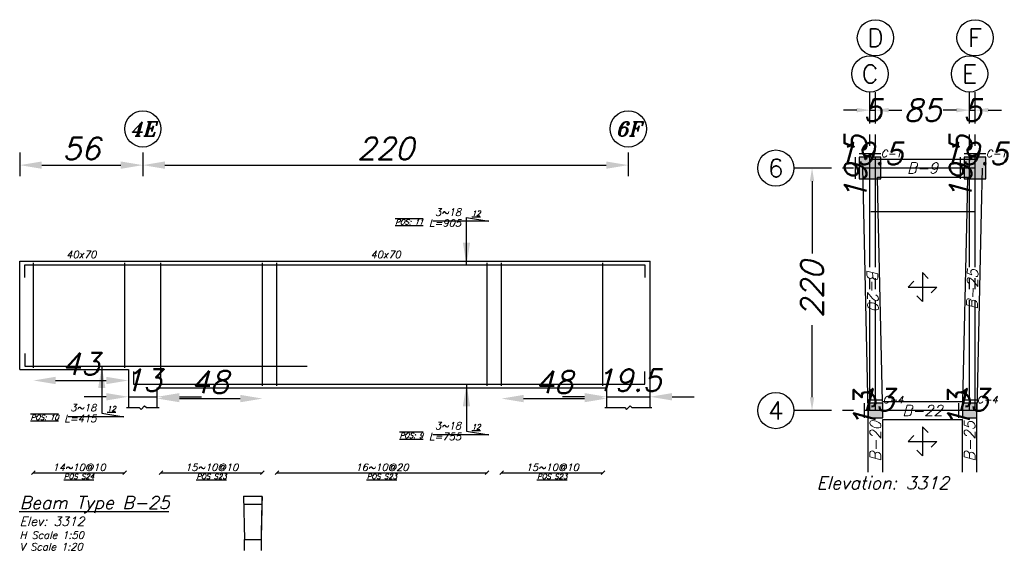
# Model space of a CAD drawing. Header units: inches. Extents: x 826 to 1034, y 702 to 834.
# Tile 33 of 93: x 841.82 to 850.73, y 792.76 to 797.58. Entities that reach past the tile are written whole.
import ezdxf
from ezdxf.enums import TextEntityAlignment as Align

# ---------------------------------------------------------------- set-up
doc = ezdxf.new("R2010")
doc.units = ezdxf.units.IN
doc.header["$MEASUREMENT"] = 0
doc.linetypes.add('SAZE_Axis1', pattern=[1.2, 1, -0.1, 0, -0.1])
doc.layers.add('SAZE_DRAWINGS', color=7, linetype='Continuous')
doc.styles.add('SAZE_STYLE', font='romansp.shx', dxfattribs={"oblique": 15})
doc.styles.add('SAZE_STYLE1', font='romant.shx', dxfattribs={"oblique": 15})
doc.dimstyles.new('SAZE_DIM_STYLE', dxfattribs={"dimtxt": 0.2, "dimasz": 0.2, "dimexe": 0.1, "dimexo": 0.05, "dimgap": 0.05, "dimtad": 0, "dimzin": 0, "dimdsep": 46, "dimtxsty": 'SAZE_STYLE', "dimcen": 0.09, "dimclrd": 2, "dimclre": 2, "dimclrt": 3, "dimadec": 0, "dimazin": 0, "dimtfac": 1, "dimtdec": 4, "dimtix": 1, "dimtmove": 1, "dimatfit": 3, "dimfxl": 1, "dimtolj": 1, "dimtzin": 0, "dimarcsym": 0})

# ---------------------------------------------------------------- blocks, each defined once
blk = doc.blocks.new('*D4345')
at = {"layer": 'Defpoints', "color": 0, "transparency": 16777216}
for p in [(843.0643, 794.1605), (842.8019, 794.0621), (843.0643, 794.0621)]:
    blk.add_point(p, dxfattribs=at)
at = {"layer": 'SAZE_DRAWINGS', "color": 2, "lineweight": -2, "transparency": 16777216}
for p, q in [((842.6019, 794.1605), (842.4019, 794.1605)), ((842.8019, 794.1605), (843.0643, 794.1605)), ((843.2643, 794.1605), (843.4643, 794.1605))]:
    blk.add_line(p, q, dxfattribs=at)
at = {"layer": 'SAZE_DRAWINGS', "color": 2, "transparency": 16777216}
for points in [[(842.6019, 794.1938), (842.6019, 794.1272), (842.8019, 794.1605)], [(843.2643, 794.1938), (843.2643, 794.1272), (843.0643, 794.1605)]]:
    blk.add_solid(points, dxfattribs=at)
at = {"layer": 'SAZE_DRAWINGS', "color": 3, "transparency": 16777216, "insert": (842.9331, 794.3105), "char_height": 0.2, "attachment_point": 5, "style": 'SAZE_STYLE'}
blk.add_mtext('\\A1;13', dxfattribs=at)
blk = doc.blocks.new('*D4346')
at = {"layer": 'Defpoints', "color": 0, "transparency": 16777216}
for p in [(847.5256, 794.1605), (847.1321, 794.0621), (847.5256, 794.0621)]:
    blk.add_point(p, dxfattribs=at)
at = {"layer": 'SAZE_DRAWINGS', "color": 2, "lineweight": -2, "transparency": 16777216}
for p, q in [((846.9321, 794.1605), (846.7321, 794.1605)), ((847.1321, 794.1605), (847.5256, 794.1605)), ((847.7256, 794.1605), (847.9256, 794.1605))]:
    blk.add_line(p, q, dxfattribs=at)
at = {"layer": 'SAZE_DRAWINGS', "color": 2, "transparency": 16777216}
for points in [[(846.9321, 794.1938), (846.9321, 794.1272), (847.1321, 794.1605)], [(847.7256, 794.1938), (847.7256, 794.1272), (847.5256, 794.1605)]]:
    blk.add_solid(points, dxfattribs=at)
at = {"layer": 'SAZE_DRAWINGS', "color": 3, "transparency": 16777216, "insert": (847.3288, 794.3105), "char_height": 0.2, "attachment_point": 5, "style": 'SAZE_STYLE'}
blk.add_mtext('\\A1;19.5', dxfattribs=at)
blk = doc.blocks.new('*D4347')
at = {"layer": 'Defpoints', "color": 0, "transparency": 16777216}
for p in [(841.8181, 796.4234), (842.9331, 796.4234), (842.9331, 796.2594)]:
    blk.add_point(p, dxfattribs=at)
at = {"layer": 'SAZE_DRAWINGS', "color": 2, "lineweight": -2, "transparency": 16777216}
for p, q in [((841.8181, 796.3734), (841.8181, 796.1594)), ((842.9331, 796.3734), (842.9331, 796.1594)), ((842.0181, 796.2594), (842.7331, 796.2594))]:
    blk.add_line(p, q, dxfattribs=at)
at = {"layer": 'SAZE_DRAWINGS', "color": 2, "transparency": 16777216}
for points in [[(842.0181, 796.2927), (842.0181, 796.2261), (841.8181, 796.2594)], [(842.7331, 796.2927), (842.7331, 796.2261), (842.9331, 796.2594)]]:
    blk.add_solid(points, dxfattribs=at)
at = {"layer": 'SAZE_DRAWINGS', "color": 3, "transparency": 16777216, "insert": (842.3756, 796.4094), "char_height": 0.2, "attachment_point": 5, "style": 'SAZE_STYLE'}
blk.add_mtext('\\A1;56', dxfattribs=at)
blk = doc.blocks.new('*D4348')
at = {"layer": 'Defpoints', "color": 0, "transparency": 16777216}
for p in [(842.9331, 796.4234), (847.3288, 796.4234), (847.3288, 796.2594)]:
    blk.add_point(p, dxfattribs=at)
at = {"layer": 'SAZE_DRAWINGS', "color": 2, "lineweight": -2, "transparency": 16777216}
for p, q in [((842.9331, 796.3734), (842.9331, 796.1594)), ((847.3288, 796.3734), (847.3288, 796.1594)), ((843.1331, 796.2594), (847.1288, 796.2594))]:
    blk.add_line(p, q, dxfattribs=at)
at = {"layer": 'SAZE_DRAWINGS', "color": 2, "transparency": 16777216}
for points in [[(843.1331, 796.2927), (843.1331, 796.2261), (842.9331, 796.2594)], [(847.1288, 796.2927), (847.1288, 796.2261), (847.3288, 796.2594)]]:
    blk.add_solid(points, dxfattribs=at)
at = {"layer": 'SAZE_DRAWINGS', "color": 3, "transparency": 16777216, "insert": (845.131, 796.4094), "char_height": 0.2, "attachment_point": 5, "style": 'SAZE_STYLE'}
blk.add_mtext('\\A1;220', dxfattribs=at)
blk = doc.blocks.new('*D4349')
at = {"layer": 'Defpoints', "color": 0, "transparency": 16777216}
for p in [(841.9427, 794.3081), (842.8019, 794.3081), (842.8019, 794.3081)]:
    blk.add_point(p, dxfattribs=at)
at = {"layer": 'SAZE_DRAWINGS', "color": 2, "lineweight": -2, "transparency": 16777216}
blk.add_line((842.1427, 794.3081), (842.6019, 794.3081), dxfattribs=at)
at = {"layer": 'SAZE_DRAWINGS', "color": 2, "transparency": 16777216}
for points in [[(842.1427, 794.3414), (842.1427, 794.2747), (841.9427, 794.3081)], [(842.6019, 794.3414), (842.6019, 794.2747), (842.8019, 794.3081)]]:
    blk.add_solid(points, dxfattribs=at)
at = {"layer": 'SAZE_DRAWINGS', "color": 3, "transparency": 16777216, "insert": (842.3723, 794.4581), "char_height": 0.2, "attachment_point": 5, "style": 'SAZE_STYLE'}
blk.add_mtext('\\A1;43', dxfattribs=at)
blk = doc.blocks.new('*D4350')
at = {"layer": 'Defpoints', "color": 0, "transparency": 16777216}
for p in [(843.0643, 794.1441), (844.0154, 794.1441), (844.0154, 794.1441)]:
    blk.add_point(p, dxfattribs=at)
at = {"layer": 'SAZE_DRAWINGS', "color": 2, "lineweight": -2, "transparency": 16777216}
blk.add_line((843.2643, 794.1441), (843.8154, 794.1441), dxfattribs=at)
at = {"layer": 'SAZE_DRAWINGS', "color": 2, "transparency": 16777216}
for points in [[(843.2643, 794.1774), (843.2643, 794.1108), (843.0643, 794.1441)], [(843.8154, 794.1774), (843.8154, 794.1108), (844.0154, 794.1441)]]:
    blk.add_solid(points, dxfattribs=at)
at = {"layer": 'SAZE_DRAWINGS', "color": 3, "transparency": 16777216, "insert": (843.5398, 794.2941), "char_height": 0.2, "attachment_point": 5, "style": 'SAZE_STYLE'}
blk.add_mtext('\\A1;48', dxfattribs=at)
blk = doc.blocks.new('*D4351')
at = {"layer": 'Defpoints', "color": 0, "transparency": 16777216}
for p in [(846.181, 794.1441), (847.1321, 794.1441), (847.1321, 794.1441)]:
    blk.add_point(p, dxfattribs=at)
at = {"layer": 'SAZE_DRAWINGS', "color": 2, "lineweight": -2, "transparency": 16777216}
blk.add_line((846.381, 794.1441), (846.9321, 794.1441), dxfattribs=at)
at = {"layer": 'SAZE_DRAWINGS', "color": 2, "transparency": 16777216}
for points in [[(846.381, 794.1774), (846.381, 794.1108), (846.181, 794.1441)], [(846.9321, 794.1774), (846.9321, 794.1108), (847.1321, 794.1441)]]:
    blk.add_solid(points, dxfattribs=at)
at = {"layer": 'SAZE_DRAWINGS', "color": 3, "transparency": 16777216, "insert": (846.6565, 794.2941), "char_height": 0.2, "attachment_point": 5, "style": 'SAZE_STYLE'}
blk.add_mtext('\\A1;48', dxfattribs=at)
blk = doc.blocks.new('*D4352')
at = {"layer": 'Defpoints', "color": 0, "transparency": 16777216}
for p in [(849.517, 796.9215), (849.5662, 796.9215), (849.5662, 796.7575)]:
    blk.add_point(p, dxfattribs=at)
at = {"layer": 'SAZE_DRAWINGS', "color": 2, "lineweight": -2, "transparency": 16777216}
for p, q in [((849.397, 796.7575), (849.277, 796.7575)), ((849.517, 796.7575), (849.5662, 796.7575)), ((849.6862, 796.7575), (849.8062, 796.7575))]:
    blk.add_line(p, q, dxfattribs=at)
at = {"layer": 'SAZE_DRAWINGS', "color": 2, "transparency": 16777216}
for points in [[(849.397, 796.7775), (849.397, 796.7375), (849.517, 796.7575)], [(849.6862, 796.7775), (849.6862, 796.7375), (849.5662, 796.7575)]]:
    blk.add_solid(points, dxfattribs=at)
at = {"layer": 'SAZE_DRAWINGS', "color": 3, "transparency": 16777216, "insert": (849.5416, 796.7575), "char_height": 0.2, "attachment_point": 5, "style": 'SAZE_STYLE'}
blk.add_mtext('\\A1;5', dxfattribs=at)
blk = doc.blocks.new('*D4353')
at = {"layer": 'Defpoints', "color": 0, "transparency": 16777216}
for p in [(849.5662, 796.9215), (850.4189, 796.9215), (850.4189, 796.7575)]:
    blk.add_point(p, dxfattribs=at)
at = {"layer": 'SAZE_DRAWINGS', "color": 2, "lineweight": -2, "transparency": 16777216}
for p, q in [((849.6862, 796.7575), (849.7685, 796.7575)), ((850.2989, 796.7575), (850.2166, 796.7575))]:
    blk.add_line(p, q, dxfattribs=at)
at = {"layer": 'SAZE_DRAWINGS', "color": 2, "transparency": 16777216}
for points in [[(849.6862, 796.7775), (849.6862, 796.7375), (849.5662, 796.7575)], [(850.2989, 796.7775), (850.2989, 796.7375), (850.4189, 796.7575)]]:
    blk.add_solid(points, dxfattribs=at)
at = {"layer": 'SAZE_DRAWINGS', "color": 3, "transparency": 16777216, "insert": (849.9926, 796.7575), "char_height": 0.2, "attachment_point": 5, "style": 'SAZE_STYLE'}
blk.add_mtext('\\A1;85', dxfattribs=at)
blk = doc.blocks.new('*D4354')
at = {"layer": 'Defpoints', "color": 0, "transparency": 16777216}
for p in [(850.4189, 796.9215), (850.4681, 796.9215), (850.4681, 796.7575)]:
    blk.add_point(p, dxfattribs=at)
at = {"layer": 'SAZE_DRAWINGS', "color": 2, "lineweight": -2, "transparency": 16777216}
for p, q in [((850.2989, 796.7575), (850.1789, 796.7575)), ((850.4189, 796.7575), (850.4681, 796.7575)), ((850.5881, 796.7575), (850.7081, 796.7575))]:
    blk.add_line(p, q, dxfattribs=at)
at = {"layer": 'SAZE_DRAWINGS', "color": 2, "transparency": 16777216}
for points in [[(850.2989, 796.7775), (850.2989, 796.7375), (850.4189, 796.7575)], [(850.5881, 796.7775), (850.5881, 796.7375), (850.4681, 796.7575)]]:
    blk.add_solid(points, dxfattribs=at)
at = {"layer": 'SAZE_DRAWINGS', "color": 3, "transparency": 16777216, "insert": (850.4435, 796.7575), "char_height": 0.2, "attachment_point": 5, "style": 'SAZE_STYLE'}
blk.add_mtext('\\A1;5', dxfattribs=at)
blk = doc.blocks.new('*D4355')
at = {"layer": 'Defpoints', "color": 0, "transparency": 16777216}
for p in [(848.8283, 796.2328), (848.9923, 796.2328), (848.8283, 794.0355)]:
    blk.add_point(p, dxfattribs=at)
at = {"layer": 'SAZE_DRAWINGS', "color": 2, "lineweight": -2, "transparency": 16777216}
for p, q in [((848.9923, 796.1128), (848.9923, 795.4582)), ((848.9923, 794.1555), (848.9923, 794.81))]:
    blk.add_line(p, q, dxfattribs=at)
at = {"layer": 'SAZE_DRAWINGS', "color": 2, "transparency": 16777216}
for points in [[(848.9723, 796.1128), (849.0123, 796.1128), (848.9923, 796.2328)], [(848.9723, 794.1555), (849.0123, 794.1555), (848.9923, 794.0355)]]:
    blk.add_solid(points, dxfattribs=at)
at = {"layer": 'SAZE_DRAWINGS', "color": 3, "transparency": 16777216, "insert": (848.9923, 795.1341), "char_height": 0.2, "attachment_point": 5, "rotation": 90, "style": 'SAZE_STYLE'}
blk.add_mtext('\\A1;220', dxfattribs=at)
blk = doc.blocks.new('SAZE-REC-COL')
at = {"layer": 'SAZE_DRAWINGS'}
h = blk.add_hatch(color=0, dxfattribs=at)
h.dxf.hatch_style = 1
h.paths.add_polyline_path([(-0.5, -0.5), (0.5, -0.5), (0.5, 0.5), (-0.5, 0.5)])
at = {"layer": 'SAZE_DRAWINGS', "color": 0}
blk.add_lwpolyline([(-0.5, -0.5), (0.5, -0.5), (0.5, 0.5), (-0.5, 0.5)], close=True, dxfattribs=at)
blk = doc.blocks.new('*D4356')
at = {"layer": 'Defpoints', "color": 0, "transparency": 16777216}
for p in [(849.5006, 794.1011), (849.6318, 794.1339), (849.6318, 794.1011)]:
    blk.add_point(p, dxfattribs=at)
at = {"layer": 'SAZE_DRAWINGS', "color": 2, "lineweight": -2, "transparency": 16777216}
blk.add_line((849.5006, 794.1339), (849.6318, 794.1339), dxfattribs=at)
at = {"layer": 'SAZE_DRAWINGS', "color": 3, "transparency": 16777216, "insert": (849.5662, 794.1339), "char_height": 0.2, "attachment_point": 5, "style": 'SAZE_STYLE'}
blk.add_mtext('\\A1;13', dxfattribs=at)
blk = doc.blocks.new('*D4368')
at = {"layer": 'Defpoints', "color": 0, "transparency": 16777216}
for p in [(849.4678, 794.1011), (849.5006, 794.1011), (849.5006, 793.9699)]:
    blk.add_point(p, dxfattribs=at)
at = {"layer": 'SAZE_DRAWINGS', "color": 2, "lineweight": -2, "transparency": 16777216}
blk.add_line((849.4678, 793.9699), (849.4678, 794.1011), dxfattribs=at)
at = {"layer": 'SAZE_DRAWINGS', "color": 3, "transparency": 16777216, "insert": (849.4678, 794.0355), "char_height": 0.2, "attachment_point": 5, "rotation": 90, "style": 'SAZE_STYLE'}
blk.add_mtext('\\A1;13', dxfattribs=at)
blk = doc.blocks.new('*D4369')
at = {"layer": 'Defpoints', "color": 0, "transparency": 16777216}
for p in [(850.3533, 794.1011), (850.4845, 794.1339), (850.4845, 794.1011)]:
    blk.add_point(p, dxfattribs=at)
at = {"layer": 'SAZE_DRAWINGS', "color": 2, "lineweight": -2, "transparency": 16777216}
blk.add_line((850.3533, 794.1339), (850.4845, 794.1339), dxfattribs=at)
at = {"layer": 'SAZE_DRAWINGS', "color": 3, "transparency": 16777216, "insert": (850.4189, 794.1339), "char_height": 0.2, "attachment_point": 5, "style": 'SAZE_STYLE'}
blk.add_mtext('\\A1;13', dxfattribs=at)
blk = doc.blocks.new('*D4370')
at = {"layer": 'Defpoints', "color": 0, "transparency": 16777216}
for p in [(850.3205, 794.1011), (850.3533, 794.1011), (850.3533, 793.9699)]:
    blk.add_point(p, dxfattribs=at)
at = {"layer": 'SAZE_DRAWINGS', "color": 2, "lineweight": -2, "transparency": 16777216}
blk.add_line((850.3205, 793.9699), (850.3205, 794.1011), dxfattribs=at)
at = {"layer": 'SAZE_DRAWINGS', "color": 3, "transparency": 16777216, "insert": (850.3205, 794.0355), "char_height": 0.2, "attachment_point": 5, "rotation": 90, "style": 'SAZE_STYLE'}
blk.add_mtext('\\A1;13', dxfattribs=at)
blk = doc.blocks.new('*D4371')
at = {"layer": 'Defpoints', "color": 0, "transparency": 16777216}
for p in [(850.3697, 796.3312), (850.5665, 796.364), (850.5665, 796.3312)]:
    blk.add_point(p, dxfattribs=at)
at = {"layer": 'SAZE_DRAWINGS', "color": 2, "lineweight": -2, "transparency": 16777216}
blk.add_line((850.3697, 796.364), (850.5665, 796.364), dxfattribs=at)
at = {"layer": 'SAZE_DRAWINGS', "color": 3, "transparency": 16777216, "insert": (850.4681, 796.364), "char_height": 0.2, "attachment_point": 5, "style": 'SAZE_STYLE'}
blk.add_mtext('\\A1;19.5', dxfattribs=at)
blk = doc.blocks.new('*D4372')
at = {"layer": 'Defpoints', "color": 0, "transparency": 16777216}
for p in [(850.3369, 796.3312), (850.3697, 796.3312), (850.3697, 796.1344)]:
    blk.add_point(p, dxfattribs=at)
at = {"layer": 'SAZE_DRAWINGS', "color": 2, "lineweight": -2, "transparency": 16777216}
blk.add_line((850.3369, 796.1344), (850.3369, 796.3312), dxfattribs=at)
at = {"layer": 'SAZE_DRAWINGS', "color": 3, "transparency": 16777216, "insert": (850.3369, 796.2328), "char_height": 0.2, "attachment_point": 5, "rotation": 90, "style": 'SAZE_STYLE'}
blk.add_mtext('\\A1;19.5', dxfattribs=at)
blk = doc.blocks.new('*D4373')
at = {"layer": 'Defpoints', "color": 0, "transparency": 16777216}
for p in [(849.4186, 796.3312), (849.6154, 796.364), (849.6154, 796.3312)]:
    blk.add_point(p, dxfattribs=at)
at = {"layer": 'SAZE_DRAWINGS', "color": 2, "lineweight": -2, "transparency": 16777216}
blk.add_line((849.4186, 796.364), (849.6154, 796.364), dxfattribs=at)
at = {"layer": 'SAZE_DRAWINGS', "color": 3, "transparency": 16777216, "insert": (849.517, 796.364), "char_height": 0.2, "attachment_point": 5, "style": 'SAZE_STYLE'}
blk.add_mtext('\\A1;19.5', dxfattribs=at)
blk = doc.blocks.new('*D4374')
at = {"layer": 'Defpoints', "color": 0, "transparency": 16777216}
for p in [(849.3858, 796.3312), (849.4186, 796.3312), (849.4186, 796.1344)]:
    blk.add_point(p, dxfattribs=at)
at = {"layer": 'SAZE_DRAWINGS', "color": 2, "lineweight": -2, "transparency": 16777216}
blk.add_line((849.3858, 796.1344), (849.3858, 796.3312), dxfattribs=at)
at = {"layer": 'SAZE_DRAWINGS', "color": 3, "transparency": 16777216, "insert": (849.3858, 796.2328), "char_height": 0.2, "attachment_point": 5, "rotation": 90, "style": 'SAZE_STYLE'}
blk.add_mtext('\\A1;19.5', dxfattribs=at)

msp = doc.modelspace()

# ---------------------------------------------------------------- linework, layer by layer
at = {"layer": 'SAZE_DRAWINGS', "color": 8, "linetype": 'SAZE_Axis1'}
for p, q in [((849.517, 794.0355), (849.517, 796.9215)), ((849.5662, 794.0355), (849.5662, 796.9215)), ((850.4189, 794.0355), (850.4189, 796.9215)), ((850.4681, 794.0355), (850.4681, 796.9215)), ((850.4681, 796.2328), (848.8283, 796.2328)), ((850.4681, 794.0355), (848.8283, 794.0355))]:
    msp.add_line(p, q, dxfattribs=at)
at = {"layer": 'SAZE_DRAWINGS', "color": 3}
for p, q in [((849.517, 796.3148), (850.4681, 796.3148)), ((849.4603, 795.8378), (849.4515, 796.2313)), ((850.5337, 796.2313), (850.5249, 795.8378)), ((849.5914, 795.8407), (849.5845, 796.1508)), ((849.5845, 796.1508), (850.4007, 796.1508)), ((850.4007, 796.1508), (850.3937, 795.8407)), ((849.5006, 794.0347), (849.4603, 795.8378)), ((849.5258, 795.8392), (850.4593, 795.8392)), ((849.63, 794.1175), (849.5914, 795.8407)), ((850.3937, 795.8407), (850.3551, 794.1175)), ((850.5249, 795.8378), (850.4845, 794.0347)), ((849.63, 794.1175), (850.3551, 794.1175)), ((849.5006, 793.4779), (849.5006, 794.0347)), ((850.4845, 793.4779), (850.4845, 794.0347)), ((849.6318, 793.4779), (849.6318, 793.9535)), ((849.6318, 793.9535), (850.3533, 793.9535)), ((850.3533, 793.4779), (850.3533, 793.9535))]:
    msp.add_line(p, q, dxfattribs=at)
at = {"layer": 'SAZE_DRAWINGS', "color": 3, "linetype": 'Continuous'}
for points in [[(841.8181, 794.4065), (841.8181, 795.3903)], [(841.8181, 795.3903), (847.5256, 795.3903)], [(847.5256, 794.0621), (847.5256, 795.3903)], [(841.8181, 794.4065), (842.8019, 794.4065), (842.8019, 794.0621)], [(843.0643, 794.0621), (843.0643, 794.2425), (847.1321, 794.2425), (847.1321, 794.0621)]]:
    msp.add_lwpolyline(points, dxfattribs=at)
at = {"layer": 'SAZE_DRAWINGS', "color": 6, "linetype": 'Continuous'}
for points in [[(841.864, 795.2427), (841.864, 795.3575), (847.4797, 795.3575), (847.4797, 795.2427)], [(841.864, 794.554), (841.864, 794.4393), (844.4202, 794.4393)], [(842.8479, 794.3901), (842.8479, 794.2753), (847.4797, 794.2753), (847.4797, 794.3901)]]:
    msp.add_lwpolyline(points, dxfattribs=at)
at = {"layer": 'SAZE_DRAWINGS', "color": 4, "linetype": 'Continuous'}
for points in [[(841.9427, 794.4229), (841.9427, 795.3739)], [(842.7691, 794.4229), (842.7691, 795.3739)], [(843.0971, 794.2589), (843.0971, 795.3739)], [(844.0154, 794.2589), (844.0154, 795.3739)], [(844.1466, 794.2589), (844.1466, 795.3739)], [(846.0498, 794.2589), (846.0498, 795.3739)], [(846.181, 794.2589), (846.181, 795.3739)], [(847.0993, 794.2589), (847.0993, 795.3739)]]:
    msp.add_lwpolyline(points, dxfattribs=at)
at = {"layer": 'SAZE_DRAWINGS', "color": 8}
for points in [[(850.045, 795.2328), (849.9926, 795.2853), (849.9926, 795.0229), (849.9401, 795.0754)], [(849.9139, 795.2066), (849.8614, 795.1541), (850.1237, 795.1541), (850.0713, 795.1016)], [(842.7855, 794.0621), (842.9003, 794.0621), (842.9167, 794.0457), (842.9495, 794.0785), (842.9659, 794.0621), (843.0807, 794.0621)], [(847.1157, 794.0621), (847.296, 794.0621), (847.3124, 794.0457), (847.3452, 794.0785), (847.3616, 794.0621), (847.542, 794.0621)], [(849.9139, 793.8092), (849.8614, 793.7567), (850.1237, 793.7567), (850.0713, 793.7042)], [(850.045, 793.8354), (849.9926, 793.8879), (849.9926, 793.6255), (849.9401, 793.678)], [(843.844, 793.2586), (843.8528, 792.8662)], [(843.844, 793.2586), (844.0139, 793.2586)], [(843.8456, 793.1883), (844.0123, 793.1883)], [(843.8528, 792.7667), (843.8528, 792.8662)], [(843.8528, 792.8662), (844.0051, 792.8662)]]:
    msp.add_lwpolyline(points, dxfattribs=at)
at = {"layer": 'SAZE_DRAWINGS', "color": 1}
for points in [[(841.9263, 793.4554), (841.9591, 793.4882)], [(841.9427, 793.4718), (842.7691, 793.4718)], [(842.7527, 793.4554), (842.7855, 793.4882)], [(843.0807, 793.4554), (843.1135, 793.4882)], [(843.0971, 793.4718), (844.0154, 793.4718)], [(843.999, 793.4554), (844.0318, 793.4882)], [(844.1302, 793.4554), (844.163, 793.4882)], [(844.1466, 793.4718), (846.0498, 793.4718)], [(846.0334, 793.4554), (846.0662, 793.4882)], [(846.1646, 793.4554), (846.1974, 793.4882)], [(846.181, 793.4718), (847.0993, 793.4718)], [(847.0829, 793.4554), (847.1157, 793.4882)]]:
    msp.add_lwpolyline(points, dxfattribs=at)
at = {"layer": 'SAZE_DRAWINGS', "color": 1, "const_width": 0.0131}
msp.add_lwpolyline([(844.0051, 792.7667), (844.0051, 792.8662), (844.0139, 793.2586)], dxfattribs=at)
at = {"layer": 'SAZE_DRAWINGS', "color": 2}
for centre in [(849.5662, 797.4134), (850.4681, 797.4134), (849.517, 797.0855), (850.4189, 797.0855), (848.6643, 796.2328), (848.6643, 794.0355)]:
    msp.add_circle(centre, 0.164, dxfattribs=at)
for centre in [(842.9331, 796.5874), (847.3288, 796.5874)]:
    msp.add_ellipse(centre, major_axis=(0.164, 0), ratio=1, dxfattribs=at)

# ---------------------------------------------------------------- block references
at = {"layer": 'SAZE_DRAWINGS', "color": 8}
for p, xscale, yscale, zscale in [((849.517, 796.2328), 0.1967738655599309, 0.1967738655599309, 0.1967738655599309), ((850.4681, 796.2328), 0.1967738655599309, 0.1967738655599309, 0.1967738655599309), ((849.5662, 794.0355), 0.131182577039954, 0.131182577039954, 0.131182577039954), ((850.4189, 794.0355), 0.131182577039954, 0.131182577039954, 0.131182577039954)]:
    msp.add_blockref('SAZE-REC-COL', p, dxfattribs=dict(at, xscale=xscale, yscale=yscale, zscale=zscale))

# ---------------------------------------------------------------- texts
at = {"layer": 'SAZE_DRAWINGS', "color": 3, "style": 'SAZE_STYLE'}
for s, p in [('D', (849.5662, 797.4134)), ('F', (850.4681, 797.4134)), ('C', (849.517, 797.0855)), ('E', (850.4189, 797.0855)), ('6', (848.6643, 796.2328)), ('4', (848.6643, 794.0355))]:
    msp.add_text(s, height=0.164, dxfattribs=at).set_placement(p, align=Align.MIDDLE_CENTER)
at = {"layer": 'SAZE_DRAWINGS', "color": 3, "style": 'SAZE_STYLE1', "oblique": 15}
for s, p in [('6F', (847.3288, 796.5874)), ('4E', (842.9331, 796.5874))]:
    msp.add_text(s, height=0.13118, dxfattribs=at).set_placement(p, align=Align.MIDDLE_CENTER)
at = {"layer": 'SAZE_DRAWINGS', "color": 3, "style": 'SAZE_STYLE', "oblique": 15}
for s, p in [('C-1', (849.6154, 796.3312)), ('C-1', (850.5665, 796.3312)), ('C-4', (849.6318, 794.1011)), ('C-4', (850.4845, 794.1011))]:
    msp.add_text(s, height=0.06559, dxfattribs=at).set_placement(p)
at = {"layer": 'SAZE_DRAWINGS', "color": 4, "style": 'SAZE_STYLE1', "oblique": 15}
for s, height, p in [('B-9', 0.09839, (849.9926, 796.2328)), ('B-22', 0.09839, (849.9926, 794.0355)), ('Elevation: 3312', 0.114785, (849.6328, 793.3796))]:
    msp.add_text(s, height=height, dxfattribs=at).set_placement(p, align=Align.MIDDLE_CENTER)
at = {"layer": 'SAZE_DRAWINGS', "color": 2, "style": 'SAZE_STYLE1', "oblique": 15}
for p in [(842.3756, 795.4494), (845.131, 795.4494)]:
    msp.add_text('40x70', height=0.06559, dxfattribs=at).set_placement(p, align=Align.MIDDLE_CENTER)
at = {"layer": 'SAZE_DRAWINGS', "color": 4, "style": 'SAZE_STYLE1', "oblique": 15}
for s, rotation, p in [('B-20', 271.28253, (849.5416, 795.1341)), ('B-25', 88.71747, (850.4435, 795.1341)), ('B-20', 90, (849.5662, 793.7567)), ('B-25', 90, (850.4189, 793.7567))]:
    msp.add_text(s, height=0.09839, rotation=rotation, dxfattribs=at).set_placement(p, align=Align.MIDDLE_CENTER)
at = {"layer": 'SAZE_DRAWINGS', "color": 3, "style": 'SAZE_STYLE', "oblique": 15}
for s, p in [('14~10@10', (842.3559, 793.4882)), ('15~10@10', (843.5562, 793.4882)), ('16~10@20', (845.0982, 793.4882)), ('15~10@10', (846.6401, 793.4882))]:
    msp.add_text(s, height=0.06559, dxfattribs=at).set_placement(p, align=Align.CENTER)
at = {"layer": 'SAZE_DRAWINGS', "color": 2, "style": 'SAZE_STYLE', "oblique": 15}
for s, p in [('%%U%%OPOS S24', (842.356, 793.4619)), ('%%U%%OPOS S23', (843.5563, 793.4619)), ('%%U%%OPOS S23', (845.0983, 793.4619)), ('%%U%%OPOS S23', (846.6402, 793.4619))]:
    msp.add_text(s, height=0.045914, dxfattribs=at).set_placement(p, align=Align.TOP_CENTER)
at = {"layer": 'SAZE_DRAWINGS', "color": 4, "style": 'SAZE_STYLE1', "oblique": 15}
msp.add_text('%%UBeam Type B-25', height=0.114785, dxfattribs=at).set_placement((841.8181, 793.1438))
at = {"layer": 'SAZE_DRAWINGS', "color": 2, "style": 'SAZE_STYLE1', "oblique": 15}
for s, height, p in [('Elev: 3312', 0.08199, (841.8181, 792.9908)), ('H Scale 1:50', 0.065591, (841.8181, 792.8744)), ('V Scale 1:20', 0.065591, (841.8181, 792.7682))]:
    msp.add_text(s, height=height, dxfattribs=at).set_placement(p)
at = {"layer": 'SAZE_DRAWINGS', "color": 3, "char_height": 0.06559, "attachment_point": 9, "style": 'SAZE_STYLE'}
for insert in [(845.8144, 795.8003), (842.5122, 794.0293), (845.8144, 793.8653)]:
    msp.add_mtext('\\A1;3~18', dxfattribs=dict(at, insert=insert))
at = {"layer": 'SAZE_DRAWINGS', "color": 2, "style": 'SAZE_STYLE'}
for s, insert, char_height, attachment_point in [('{\\Q20;\\L\\OPOS: 11}', (845.4721, 795.7675), 0.045914, 3), ('L=905', (845.8144, 795.7675), 0.06559, 3), ('{\\L12}', (845.9128, 795.8003), 0.04591, 7), ('{\\L12}', (842.6106, 794.0293), 0.04591, 7), ('{\\Q20;\\L\\OPOS: 10}', (842.17, 793.9965), 0.045914, 3), ('L=415', (842.5122, 793.9965), 0.06559, 3), ('{\\L12}', (845.9128, 793.8653), 0.04591, 7), ('{\\Q20;\\L\\OPOS: 9}', (845.4721, 793.8325), 0.045914, 3), ('L=755', (845.8144, 793.8325), 0.06559, 3)]:
    msp.add_mtext(s, dxfattribs=dict(at, insert=insert, char_height=char_height, attachment_point=attachment_point))

# ---------------------------------------------------------------- dimensions: what is measured, and where the dimension line sits
at = {"layer": 'SAZE_DRAWINGS', "color": 3}
for p1, p2, override, picture, middle in [((849.517, 796.9215), (849.5662, 796.9215), {"dimtxt": 0.2, "dimasz": 0.12, "dimgap": 0.05, "dimdec": 1, "dimlfac": 100, "dimrnd": 0.5, "dimzin": 8, "dimse1": 1, "dimse2": 1, "dimclrd": 2, "dimclre": 2, "dimclrt": 3}, '*D4352', (849.5416, 796.7575)), ((849.5662, 796.9215), (850.4189, 796.9215), {"dimtxt": 0.2, "dimasz": 0.12, "dimgap": 0.05, "dimdec": 1, "dimlfac": 100, "dimrnd": 1, "dimzin": 8, "dimse1": 1, "dimse2": 1, "dimclrd": 2, "dimclre": 2, "dimclrt": 3}, '*D4353', (849.9926, 796.7575)), ((850.4189, 796.9215), (850.4681, 796.9215), {"dimtxt": 0.2, "dimasz": 0.12, "dimgap": 0.05, "dimdec": 1, "dimlfac": 100, "dimrnd": 0.5, "dimzin": 8, "dimse1": 1, "dimse2": 1, "dimclrd": 2, "dimclre": 2, "dimclrt": 3}, '*D4354', (850.4435, 796.7575)), ((848.8283, 794.0355), (848.8283, 796.2328), {"dimtxt": 0.2, "dimasz": 0.12, "dimgap": 0.05, "dimdec": 1, "dimlfac": 100, "dimrnd": 1, "dimzin": 8, "dimse1": 1, "dimse2": 1, "dimclrd": 2, "dimclre": 2, "dimclrt": 3}, '*D4355', (848.9923, 795.1341))]:
    dim = msp.add_aligned_dim(p1=p1, p2=p2, distance=-0.164, dimstyle='SAZE_DIM_STYLE', override=override, dxfattribs=at)
    dim.commit()
    dim.dimension.update_dxf_attribs({"geometry": picture, "text_midpoint": middle})
at = {"layer": 'SAZE_DRAWINGS', "color": 2}
for base, p1, p2, override, picture, middle in [((842.93312, 796.25941), (841.81807, 796.42339), (842.93312, 796.42339), {"dimtxt": 0.2, "dimasz": 0.2, "dimgap": 0.05, "dimtad": 1, "dimdec": 1, "dimlfac": 50, "dimrnd": 1, "dimzin": 8, "dimclrd": 2, "dimclre": 2, "dimclrt": 3}, '*D4347', (842.3756, 796.40941)), ((847.3288, 796.2594), (842.9331, 796.4234), (847.3288, 796.4234), {"dimtxt": 0.2, "dimasz": 0.2, "dimgap": 0.05, "dimtad": 1, "dimdec": 1, "dimlfac": 50, "dimrnd": 1, "dimzin": 8, "dimclrd": 2, "dimclre": 2, "dimclrt": 3}, '*D4348', (845.131, 796.4094)), ((842.8019, 794.3081), (841.9427, 794.3081), (842.8019, 794.3081), {"dimtxt": 0.2, "dimasz": 0.2, "dimgap": 0.05, "dimtad": 1, "dimdec": 1, "dimlfac": 50, "dimrnd": 1, "dimzin": 8, "dimse1": 1, "dimse2": 1, "dimclrd": 2, "dimclre": 2, "dimclrt": 3}, '*D4349', (842.3723, 794.4581)), ((843.0643, 794.1605), (842.8019, 794.0621), (843.0643, 794.0621), {"dimtxt": 0.2, "dimasz": 0.2, "dimgap": 0.05, "dimtad": 1, "dimdec": 1, "dimlfac": 50, "dimrnd": 0.5, "dimzin": 8, "dimse1": 1, "dimse2": 1, "dimclrd": 2, "dimclre": 2, "dimclrt": 3}, '*D4345', (842.9331, 794.3105)), ((844.0154, 794.1441), (843.0643, 794.1441), (844.0154, 794.1441), {"dimtxt": 0.2, "dimasz": 0.2, "dimgap": 0.05, "dimtad": 1, "dimdec": 1, "dimlfac": 50, "dimrnd": 1, "dimzin": 8, "dimse1": 1, "dimse2": 1, "dimclrd": 2, "dimclre": 2, "dimclrt": 3}, '*D4350', (843.5398, 794.2941)), ((847.1321, 794.1441), (846.181, 794.1441), (847.1321, 794.1441), {"dimtxt": 0.2, "dimasz": 0.2, "dimgap": 0.05, "dimtad": 1, "dimdec": 1, "dimlfac": 50, "dimrnd": 1, "dimzin": 8, "dimse1": 1, "dimse2": 1, "dimclrd": 2, "dimclre": 2, "dimclrt": 3}, '*D4351', (846.6565, 794.2941)), ((847.5256, 794.1605), (847.1321, 794.0621), (847.5256, 794.0621), {"dimtxt": 0.2, "dimasz": 0.2, "dimgap": 0.05, "dimtad": 1, "dimdec": 1, "dimlfac": 50, "dimrnd": 0.5, "dimzin": 8, "dimse1": 1, "dimse2": 1, "dimclrd": 2, "dimclre": 2, "dimclrt": 3}, '*D4346', (847.3288, 794.3105))]:
    dim = msp.add_linear_dim(base=base, p1=p1, p2=p2, dimstyle='SAZE_DIM_STYLE', override=override, dxfattribs=at)
    dim.commit()
    dim.dimension.update_dxf_attribs({"geometry": picture, "text_midpoint": middle})
at = {"layer": 'SAZE_DRAWINGS', "color": 3}
for base, p1, p2, picture, middle in [((849.6154, 796.364), (849.4186, 796.3312), (849.6154, 796.3312), '*D4373', (849.517, 796.364)), ((850.5665, 796.364), (850.3697, 796.3312), (850.5665, 796.3312), '*D4371', (850.4681, 796.364)), ((849.6318, 794.1339), (849.5006, 794.1011), (849.6318, 794.1011), '*D4356', (849.5662, 794.1339)), ((850.4845, 794.1339), (850.3533, 794.1011), (850.4845, 794.1011), '*D4369', (850.4189, 794.1339))]:
    dim = msp.add_linear_dim(base=base, p1=p1, p2=p2, dimstyle='SAZE_DIM_STYLE', override={"dimtxt": 0.2, "dimasz": 0, "dimexe": 0.05, "dimgap": 0.05, "dimdec": 1, "dimlfac": 100, "dimrnd": 0.5, "dimzin": 8, "dimse1": 1, "dimse2": 1, "dimclrd": 2, "dimclre": 2, "dimclrt": 3}, dxfattribs=at)
    dim.commit()
    dim.dimension.update_dxf_attribs({"geometry": picture, "text_midpoint": middle})
for base, p1, p2, picture, middle in [((849.3858, 796.3312), (849.4186, 796.1344), (849.4186, 796.3312), '*D4374', (849.3858, 796.2328)), ((850.3369, 796.3312), (850.3697, 796.1344), (850.3697, 796.3312), '*D4372', (850.3369, 796.2328)), ((849.4678, 794.1011), (849.5006, 793.9699), (849.5006, 794.1011), '*D4368', (849.4678, 794.0355)), ((850.3205, 794.1011), (850.3533, 793.9699), (850.3533, 794.1011), '*D4370', (850.3205, 794.0355))]:
    dim = msp.add_linear_dim(base=base, p1=p1, p2=p2, angle=90, dimstyle='SAZE_DIM_STYLE', override={"dimtxt": 0.2, "dimasz": 0, "dimexe": 0.05, "dimgap": 0.05, "dimdec": 1, "dimlfac": 100, "dimrnd": 0.5, "dimzin": 8, "dimse1": 1, "dimse2": 1, "dimclrd": 2, "dimclre": 2, "dimclrt": 3}, dxfattribs=at)
    dim.commit()
    dim.dimension.update_dxf_attribs({"geometry": picture, "text_midpoint": middle})

# ---------------------------------------------------------------- leaders
at = {"layer": 'SAZE_DRAWINGS', "color": 2, "annotation_type": 0, "has_hookline": 1, "hookline_direction": 1, "text_width": 0.2553}
for points in [[(845.8636, 795.3575), (845.8636, 795.7839), (846.0644, 795.7503), (845.8644, 795.7503)], [(842.5614, 794.4393), (842.5614, 794.0129), (842.7622, 793.9793), (842.5622, 793.9793)], [(845.8636, 794.2753), (845.8636, 793.8489), (846.0644, 793.8153), (845.8644, 793.8153)]]:
    msp.add_leader(points, dimstyle='SAZE_DIM_STYLE', override={"dimasz": 0.2, "dimgap": 0.05, "dimtad": 1, "dimclrd": 2}, dxfattribs=at)

doc.saveas('drawing.dxf')
